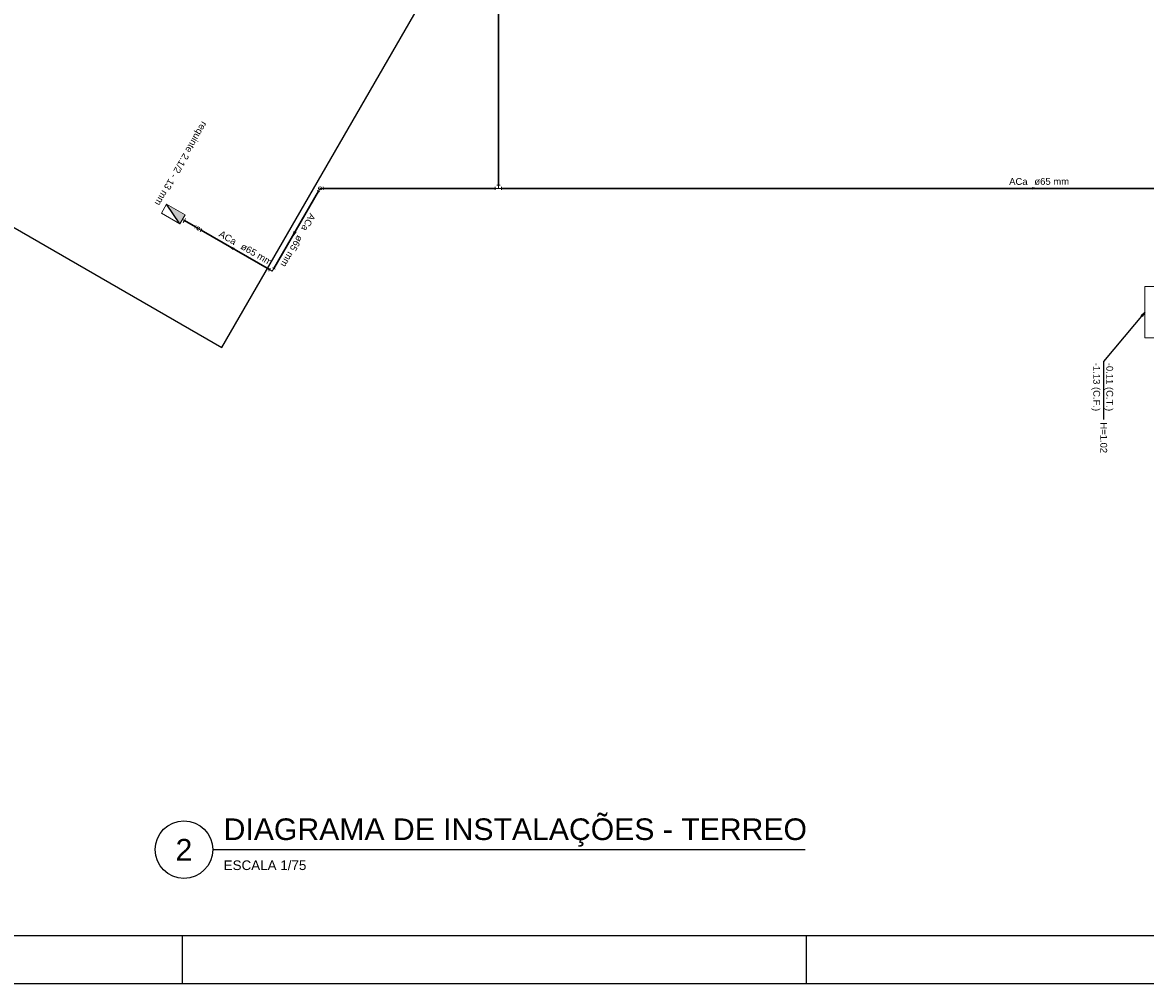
# Model space of a CAD drawing. Header units: millimetres. Extents: x 0 to 354, y 0 to 59.
# Tile 2 of 84: x 31 to 54, y 0 to 20. Entities that reach past the tile are written whole.
import ezdxf
from ezdxf.enums import TextEntityAlignment as Align

# ---------------------------------------------------------------- set-up
doc = ezdxf.new("R2010")
doc.units = ezdxf.units.MM
for name, color, linetype, lineweight in [('AF-Tubos detalhe', 152, 'Continuous', 30), ('HI-Conexões', 14, 'Continuous', 20), ('HI-Conexões detalhe', 14, 'Continuous', 20), ('HI-Sentido tubo', 14, 'Continuous', 20), ('HI-Textos conexão', 1, 'Continuous', 20), ('HI-Textos tubo', 1, 'Continuous', 20), ('HI-Tubos', 14, 'Continuous', 30), ('HI-Tubos detalhe', 14, 'Continuous', 30), ('Simbolos', 3, 'Continuous', 20), ('Simbolos_int', 1, 'Continuous', 5)]:
    doc.layers.add(name, color=color, linetype=linetype, lineweight=lineweight)
doc.styles.add('Arial', font='arial.ttf')
doc.styles.get("Standard").update_dxf_attribs({"font": 'arial.ttf'})
doc.dimstyles.get("Standard").update_dxf_attribs({"dimtxt": 0.18, "dimasz": 0.18, "dimexe": 0.18, "dimexo": 0.0625, "dimgap": 0.09, "dimtad": 0, "dimtih": 1, "dimtoh": 1, "dimdec": 4, "dimzin": 0, "dimdsep": 46, "dimtxsty": 'Standard', "dimcen": 0.09, "dimadec": 0, "dimazin": 0, "dimtfac": 1, "dimtdec": 4, "dimtofl": 0, "dimtmove": 0, "dimatfit": 3, "dimfxl": 1, "dimtolj": 1, "dimtzin": 0, "dimarcsym": 0})

msp = doc.modelspace()

# ---------------------------------------------------------------- hatches: boundary and pattern name
at = {"layer": 'Simbolos_int', "linetype": 'Continuous'}
msp.add_hatch(color=256, dxfattribs=at).paths.add_polyline_path([(34.0459, 15.8242), (34.1549, 16.0122), (33.7678, 16.2362)])

# ---------------------------------------------------------------- linework, layer by layer
msp.add_line((34.0459, 15.8242), (33.7678, 16.2362))
at = {"color": 2}
msp.add_line((34.73, 2.7898), (47.0777, 2.7898), dxfattribs=at)
at = {"color": 1}
for p, q in [((34.1, 0), (34.1, 1)), ((47.1, 0), (47.1, 1))]:
    msp.add_line(p, q, dxfattribs=at)
at = {"color": 2}
msp.add_lwpolyline([(0, 59.4), (0, 0), (84.1, 0), (84.1, 59.4)], close=True, dxfattribs=at)
at = {"color": 6}
msp.add_lwpolyline([(2.5, 58.4), (2.5, 1), (83.1, 1), (83.1, 58.4)], close=True, dxfattribs=at)
at = {"color": 1, "linetype": 'Continuous'}
msp.add_lwpolyline([(16.734, 23.7532), (34.919, 13.2502), (39.103, 20.4952), (20.918, 30.9982), (16.734, 23.7532)], dxfattribs=at)
at = {"color": 2}
msp.add_circle((34.13, 2.7898), 0.6, dxfattribs=at)
at = {"layer": 'HI-Conexões', "linetype": 'Continuous'}
for p, q in [((40.7167, 16.6322), (40.65, 16.6322)), ((40.6833, 16.5652), (40.6833, 16.6322)), ((36.9622, 16.4912), (36.9045, 16.5242)), ((36.9667, 16.5652), (36.9334, 16.5072)), ((40.6167, 16.5982), (40.6167, 16.5322)), ((40.6833, 16.5652), (40.6167, 16.5652)), ((40.6833, 16.5652), (40.75, 16.5652)), ((40.75, 16.5982), (40.75, 16.5322)), ((34.428, 15.7292), (34.4858, 15.6952)), ((34.5024, 15.7242), (34.4691, 15.6672)), ((35.8953, 14.8432), (35.9286, 14.9012)), ((35.9697, 14.8392), (35.9119, 14.8722)), ((35.9697, 14.8392), (36.003, 14.8962)), ((35.9741, 14.9132), (36.0319, 14.8802))]:
    msp.add_line(p, q, dxfattribs=at)
for centre in [(36.9667, 16.5652), (34.428, 15.7292)]:
    msp.add_circle(centre, 0.0333, dxfattribs=at)
at = {"layer": 'HI-Conexões detalhe', "linetype": 'Continuous'}
for p, q in [((36.9667, 16.5652), (37.0334, 16.5652)), ((37.0334, 16.5982), (37.0334, 16.5322)), ((34.3536, 15.7332), (34.387, 15.7912)), ((34.428, 15.7292), (34.3703, 15.7622))]:
    msp.add_line(p, q, dxfattribs=at)
for centre in [(36.9667, 16.5652), (34.428, 15.7292)]:
    msp.add_circle(centre, 0.0333, dxfattribs=at)
at = {"layer": 'HI-Tubos'}
for p, q in [((40.6833, 30.5923), (40.6833, 16.6322)), ((36.9334, 16.5072), (36.003, 14.8962)), ((40.75, 16.5652), (62.7851, 16.5652)), ((35.9119, 14.8722), (34.4858, 15.6952))]:
    msp.add_line(p, q, dxfattribs=at)
at = {"layer": 'HI-Tubos detalhe'}
for p, q in [((40.6167, 16.5652), (37.0334, 16.5652)), ((34.3703, 15.7622), (34.1394, 15.8952))]:
    msp.add_line(p, q, dxfattribs=at)
at = {"layer": 'Simbolos'}
for p, q in [((34.1004, 15.9182), (34.1394, 15.8952)), ((34.1394, 15.8952), (34.1649, 15.9402)), ((34.1394, 15.8952), (34.1139, 15.8512))]:
    msp.add_line(p, q, dxfattribs=at)
msp.add_lwpolyline([(34.1549, 16.0122), (33.7678, 16.2362), (33.6588, 16.0472), (34.0459, 15.8242), (34.1549, 16.0122)], close=True, dxfattribs=at)
at = {"layer": 'Simbolos', "linetype": 'Continuous'}
msp.add_lwpolyline([(54.151, 14.5182), (54.151, 13.4522), (55.217, 13.4522), (55.217, 14.5182), (54.151, 14.5182)], close=True, dxfattribs=at)

# ---------------------------------------------------------------- texts
at = {"color": 6}
msp.add_text('DIAGRAMA DE INSTALAÇÕES - TERREO', height=0.45, dxfattribs=at).set_placement((34.957, 2.9898))
msp.add_text('2', height=0.45, dxfattribs=at).set_placement((34.13, 2.7898), align=Align.MIDDLE)
at = {"color": 2}
msp.add_text('ESCALA 1/75', height=0.2, dxfattribs=at).set_placement((34.957, 2.3642))
at = {"layer": 'AF-Tubos detalhe', "char_height": 0.1412, "attachment_point": 7, "rotation": 270, "line_spacing_factor": 0.798, "style": 'Arial'}
for s, insert, width in [('-1.13 (C.F.)', (53.036, 12.9322), 2.03328), ('-0.11 (C.T.)', (53.308, 12.9322), 2.03328), ('H=1.02', (53.2236, 11.6912), 1.01664)]:
    msp.add_mtext(s, dxfattribs=dict(at, insert=insert, width=width))
at = {"layer": 'HI-Textos conexão', "insert": (33.477, 16.2772), "char_height": 0.1412, "width": 3.72768, "attachment_point": 9, "rotation": 240.00077, "line_spacing_factor": 0.798, "style": 'Arial'}
msp.add_mtext('requinte 2.1/2 - 13 mm', dxfattribs=at)
at = {"layer": 'HI-Textos tubo', "char_height": 0.1412, "line_spacing_factor": 0.798, "style": 'Arial'}
for s, insert, width, attachment_point, rotation in [('ACa', (51.709, 16.6358), 0.50832, 9, 0.00021), ('ø65 mm', (51.85, 16.6358), 1.01664, 7, 0.00021), ('ACa', (36.5643, 15.7279), 0.50832, 9, 239.9942), ('ACa', (35.1733, 15.3806), 0.50832, 9, 329.99441), ('ø65 mm', (36.4943, 15.6049), 1.01664, 7, 239.9942), ('ø65 mm', (35.2953, 15.3096), 1.01664, 7, 329.99441)]:
    msp.add_mtext(s, dxfattribs=dict(at, insert=insert, width=width, attachment_point=attachment_point, rotation=rotation))

# ---------------------------------------------------------------- leaders
at = {"layer": 'AF-Tubos detalhe'}
msp.add_leader([(54.151, 13.9852), (53.2923, 12.9552), (53.2923, 11.7472)], dimstyle='Standard', override={"dimasz": 0.1, "dimldrblk": 'CLOSED'}, dxfattribs=at)
at = {"layer": 'HI-Sentido tubo'}
for points in [[(51.9204, 16.5652), (51.638, 16.5652)], [(36.3976, 15.5792), (36.5388, 15.8242)], [(35.0766, 15.3542), (35.3211, 15.2132)]]:
    msp.add_leader(points, dimstyle='Standard', override={"dimasz": 0.1, "dimldrblk": 'CLOSED'}, dxfattribs=at)

doc.saveas('drawing.dxf')
